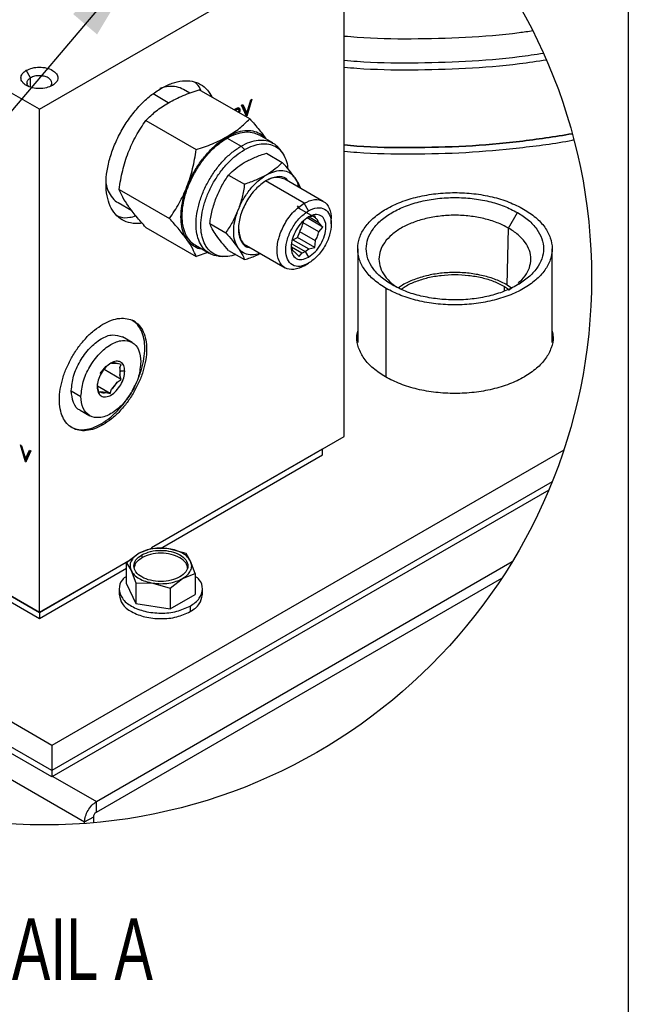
# Model space of a CAD drawing. Header units: inches. Extents: x 3 to 150, y 3 to 116.
# Tile 34 of 58: x 139 to 150, y 33 to 52. Entities that reach past the tile are written whole.
import ezdxf

# ---------------------------------------------------------------- set-up
doc = ezdxf.new("R2010")
doc.units = ezdxf.units.IN
doc.header["$LTSCALE"] = 14
doc.header["$MEASUREMENT"] = 0
doc.layers.add('SLD-DEFPOINTS', color=7, linetype='Continuous')
doc.layers.add('TEXT', color=140, linetype='Continuous', lineweight=25)
doc.styles.add('SLDTEXTSTYLE0', font='TXT', dxfattribs={"width": 0.7})
doc.dimstyles.new('SLDDIMSTYLE3', dxfattribs={"dimtxt": 0.18, "dimasz": 1.82, "dimexe": 0, "dimexo": 0.0625, "dimgap": 0, "dimtad": 0, "dimtih": 1, "dimtoh": 1, "dimdec": 0, "dimrnd": 1e-09, "dimzin": 0, "dimdsep": 46, "dimtxsty": 'Standard', "dimsah": 1, "dimcen": 0.09, "dimadec": 0, "dimazin": 0, "dimtfac": 1.82, "dimtdec": 0, "dimtofl": 0, "dimtmove": 0, "dimatfit": 3, "dimfxl": 0, "dimfrac": 2, "dimtolj": 1, "dimtzin": 0, "dimarcsym": 0})

msp = doc.modelspace()

# ---------------------------------------------------------------- linework, layer by layer
for p, q in [((139.348, 50.111), (145.122, 53.444)), ((145.122, 43.918), (145.122, 53.444)), ((139.348, 50.111), (133.985, 53.206)), ((139.182, 50.707), (139.1, 50.849)), ((139.117, 50.6), (139.101, 50.563)), ((139.182, 50.532), (139.182, 50.707)), ((141.789, 50.234), (141.5, 50.401)), ((142.196, 50.418), (142.078, 50.486)), ((143.33, 49.931), (142.374, 50.482)), ((141.821, 50.238), (141.815, 50.248)), ((143.176, 50.188), (143.198, 50.2)), ((143.272, 49.981), (143.176, 50.188)), ((143.188, 50.195), (143.257, 50.047)), ((143.198, 50.2), (143.273, 50.037)), ((143.273, 50.037), (143.349, 50.288)), ((143.371, 50.301), (143.275, 49.982)), ((143.349, 50.288), (143.371, 50.301)), ((139.348, 40.584), (139.348, 50.111)), ((143.046, 50.113), (143.098, 50.139)), ((143.11, 50.112), (143.093, 50.121)), ((143.144, 50.099), (143.127, 50.109)), ((143.273, 50.037), (143.257, 50.047)), ((143.272, 50.038), (143.258, 49.992)), ((143.275, 49.982), (143.272, 49.981)), ((141.363, 49.898), (142.318, 49.347)), ((142.902, 49.594), (142.903, 49.591)), ((143.77, 49.473), (143.506, 49.625)), ((142.903, 49.566), (143.167, 49.413)), ((143.167, 49.413), (143.233, 49.347)), ((143.646, 49.28), (143.948, 49.105)), ((143.95, 49.284), (143.904, 49.348)), ((143.228, 49.103), (143.238, 49.108)), ((142.931, 48.867), (143.233, 48.693)), ((143.641, 48.865), (143.65, 48.87)), ((143.646, 48.763), (143.631, 48.754)), ((144.362, 48.332), (143.631, 48.754)), ((144.724, 48.368), (143.994, 48.79)), ((144.179, 48.823), (144.184, 48.816)), ((140.857, 48.595), (141.812, 48.043)), ((140.841, 48.344), (141.095, 48.197)), ((142.695, 48.433), (142.7, 48.445)), ((144.277, 48.226), (144.235, 48.286)), ((144.444, 48.189), (144.362, 48.332)), ((143.107, 48.195), (143.112, 48.207)), ((144.574, 48.055), (144.277, 48.226)), ((148.233, 47.861), (148.403, 48.156)), ((142.574, 47.947), (142.876, 47.772)), ((144.343, 47.964), (144.357, 48.003)), ((144.64, 47.793), (144.343, 47.964)), ((144.714, 47.882), (144.419, 48.053)), ((144.564, 48.096), (144.448, 48.066)), ((144.64, 47.961), (144.455, 48.068)), ((144.574, 48.055), (144.564, 48.096)), ((144.714, 47.882), (144.64, 47.961)), ((144.875, 47.94), (144.875, 48.036)), ((141.363, 47.875), (142.318, 47.324)), ((142.7, 47.721), (142.695, 47.728)), ((144.235, 47.686), (144.277, 47.794)), ((144.574, 47.622), (144.277, 47.794)), ((144.64, 47.793), (144.714, 47.882)), ((148.205, 46.784), (148.233, 47.861)), ((144.128, 47.565), (144.382, 47.418)), ((144.15, 47.638), (144.235, 47.686)), ((144.15, 47.638), (144.448, 47.466)), ((144.564, 47.496), (144.235, 47.686)), ((144.564, 47.496), (144.574, 47.622)), ((142.301, 47.538), (142.565, 47.385)), ((142.535, 47.402), (142.318, 47.324)), ((142.931, 47.438), (143.233, 47.264)), ((143.112, 47.483), (143.107, 47.49)), ((143.268, 47.533), (143.999, 47.111)), ((144.117, 47.522), (144.124, 47.495)), ((144.316, 47.389), (144.123, 47.501)), ((144.19, 47.401), (144.264, 47.322)), ((144.264, 47.322), (144.316, 47.389)), ((144.316, 47.389), (144.382, 47.418)), ((144.382, 47.418), (144.448, 47.466)), ((144.382, 47.418), (144.444, 47.311)), ((144.448, 47.466), (144.564, 47.496)), ((145.375, 47.471), (145.375, 45.696)), ((149.057, 45.696), (149.057, 47.471)), ((142.74, 47.331), (142.818, 47.324)), ((144.362, 47.147), (144.444, 47.195)), ((145.914, 45.039), (145.914, 46.719)), ((148.157, 46.757), (148.231, 46.705)), ((148.157, 46.67), (148.157, 46.757)), ((148.288, 46.726), (148.205, 46.784)), ((148.233, 46.688), (148.31, 46.742)), ((141.103, 45.698), (140.92, 45.803)), ((140.712, 45.304), (140.685, 45.295)), ((140.712, 45.304), (140.821, 45.295)), ((140.501, 45.11), (140.61, 45.245)), ((140.896, 44.995), (140.571, 45.182)), ((140.896, 45.276), (140.821, 45.295)), ((140.872, 45.221), (140.896, 45.276)), ((140.881, 45.154), (140.872, 45.221)), ((140.872, 45.221), (140.872, 45.077)), ((140.872, 45.077), (140.881, 45.154)), ((140.964, 45.154), (140.881, 45.154)), ((140.821, 44.944), (140.712, 44.81)), ((140.821, 44.944), (140.896, 44.995)), ((140.896, 44.995), (140.872, 45.077)), ((139.952, 44.782), (140.135, 44.676)), ((140.444, 44.875), (140.45, 44.833)), ((140.45, 44.833), (140.45, 44.91)), ((140.685, 44.732), (140.45, 44.868)), ((140.45, 44.833), (140.473, 44.751)), ((140.473, 44.751), (140.501, 44.76)), ((140.61, 44.75), (140.501, 44.76)), ((140.61, 44.75), (140.685, 44.732)), ((140.685, 44.732), (140.712, 44.81)), ((140.118, 44.415), (140.301, 44.309)), ((140.552, 44.137), (140.519, 44.157)), ((139.585, 38.065), (129.544, 43.862)), ((141.474, 41.812), (145.122, 43.918)), ((138.989, 43.755), (139.011, 43.742)), ((139.085, 43.437), (138.989, 43.755)), ((139.011, 43.742), (139.087, 43.492)), ((139.087, 43.492), (139.162, 43.655)), ((139.184, 43.642), (139.088, 43.435)), ((139.103, 43.501), (139.172, 43.649)), ((139.162, 43.655), (139.184, 43.642)), ((149.277, 43.66), (139.585, 38.065)), ((141.47, 41.813), (144.711, 43.685)), ((144.711, 43.566), (144.711, 43.685)), ((139.085, 43.437), (139.102, 43.446)), ((139.087, 43.492), (139.103, 43.501)), ((139.102, 43.446), (139.088, 43.492)), ((141.643, 41.794), (144.711, 43.566)), ((139.585, 37.589), (129.747, 43.268)), ((139.585, 37.589), (129.747, 43.268)), ((139.088, 43.435), (139.085, 43.437)), ((139.585, 37.47), (129.806, 43.115)), ((149.056, 43.056), (139.585, 37.589)), ((149.056, 43.056), (139.585, 37.589)), ((148.992, 42.9), (139.585, 37.47)), ((130.094, 42.454), (140.204, 36.618)), ((136.437, 42.264), (139.348, 40.584)), ((136.445, 42.266), (139.349, 40.589)), ((136.492, 42.119), (139.349, 40.47)), ((141.473, 41.798), (141.235, 41.704)), ((141.799, 41.791), (141.473, 41.798)), ((142.124, 41.698), (141.799, 41.791)), ((139.348, 40.584), (141.069, 41.578)), ((139.349, 40.589), (141.091, 41.594)), ((141.235, 41.704), (140.997, 41.523)), ((141.287, 41.674), (141.287, 41.619)), ((142.211, 41.553), (142.124, 41.698)), ((139.349, 40.47), (140.997, 41.421)), ((140.426, 37.002), (148.303, 41.55)), ((140.997, 41.128), (140.997, 41.523)), ((140.997, 41.523), (141.084, 41.378)), ((142.298, 41.322), (142.211, 41.553)), ((140.426, 36.803), (148.105, 41.236)), ((141.084, 41.378), (141.171, 41.148)), ((141.822, 41.047), (142.06, 41.227)), ((142.06, 41.227), (142.298, 41.322)), ((142.298, 41.322), (142.298, 40.927)), ((140.859, 41.027), (140.859, 40.922)), ((140.997, 41.128), (141.171, 40.752)), ((141.171, 41.148), (141.171, 40.752)), ((141.171, 41.148), (141.497, 41.14)), ((141.497, 41.14), (141.822, 41.047)), ((141.822, 41.047), (141.822, 40.652)), ((142.436, 40.922), (142.436, 41.027)), ((141.822, 40.652), (142.298, 40.927)), ((141.171, 40.752), (141.822, 40.652)), ((142.205, 40.705), (142.205, 40.6)), ((139.349, 40.589), (139.349, 40.47)), ((139.585, 38.065), (139.585, 37.589)), ((139.585, 37.589), (139.585, 37.47)), ((139.601, 37.479), (140.426, 37.002)), ((140.426, 36.803), (140.426, 37.002)), ((140.204, 36.618), (140.376, 36.717)), ((140.204, 36.588), (140.204, 36.618)), ((140.376, 36.602), (140.376, 36.717))]:
    msp.add_line(p, q)
for points, knots in [([(148.69, 51.595), (148.605, 51.582), (148.183, 51.519), (147.415, 51.463), (146.391, 51.434), (145.625, 51.446), (145.203, 51.485), (145.122, 51.492)], [0, 0, 0, 0, 0.0722524, 0.3576038, 0.644795, 0.931986, 1, 1, 1, 1]), ([(145.122, 51.042), (145.203, 51.034), (145.625, 50.996), (146.391, 50.985), (147.416, 51.013), (148.25, 51.076), (148.739, 51.151), (148.891, 51.174)], [0, 0, 0, 0, 0.064358, 0.336112, 0.607866, 0.87788, 1, 1, 1, 1]), ([(139.1, 50.849), (139.137, 50.865), (139.216, 50.901), (139.348, 50.912), (139.478, 50.899), (139.591, 50.857), (139.674, 50.794), (139.708, 50.706), (139.674, 50.617), (139.623, 50.582), (139.595, 50.563)], [0, 0, 0, 0, 0.1387495, 0.2924529, 0.4461563, 0.5849055, 0.6992149, 0.7924528, 0.8856907, 1, 1, 1, 1]), ([(148.949, 51.043), (148.779, 51.017), (148.272, 50.94), (147.418, 50.874), (146.391, 50.846), (145.624, 50.858), (145.202, 50.896), (145.122, 50.903)], [0, 0, 0, 0, 0.1340717, 0.4006777, 0.6690026, 0.9373274, 1, 1, 1, 1]), ([(139.595, 50.563), (139.558, 50.546), (139.479, 50.511), (139.347, 50.499), (139.217, 50.513), (139.104, 50.554), (139.022, 50.618), (138.987, 50.706), (139.021, 50.795), (139.072, 50.83), (139.1, 50.849)], [0, 0, 0, 0, 0.138749, 0.292453, 0.446156, 0.584906, 0.699215, 0.792453, 0.885691, 1, 1, 1, 1]), ([(139.546, 50.544), (139.553, 50.549), (139.574, 50.565), (139.589, 50.612), (139.566, 50.67), (139.511, 50.713), (139.435, 50.741), (139.348, 50.75), (139.259, 50.742), (139.207, 50.718), (139.182, 50.707)], [0, 0, 0, 0, 0.043909, 0.144558, 0.245207, 0.368602, 0.51838, 0.684301, 0.850222, 1, 1, 1, 1]), ([(139.149, 50.544), (139.143, 50.549), (139.122, 50.565), (139.107, 50.612), (139.129, 50.671), (139.163, 50.694), (139.182, 50.707)], [0, 0, 0, 0, 0.1191226, 0.3921784, 0.6652342, 1, 1, 1, 1]), ([(139.589, 50.559), (139.587, 50.564), (139.582, 50.575), (139.584, 50.586), (139.585, 50.592)], [0, 0, 0, 0, 0.458295, 1, 1, 1, 1]), ([(142.078, 50.486), (142.034, 50.506), (141.944, 50.546), (141.788, 50.545), (141.68, 50.527), (141.629, 50.503), (141.628, 50.503)], [0, 0, 0, 0, 0.305223, 0.632164, 0.995651, 1, 1, 1, 1]), ([(141.657, 50.51), (141.724, 50.545), (141.851, 50.611), (142.051, 50.657), (142.237, 50.653), (142.403, 50.592), (142.534, 50.486), (142.586, 50.391), (142.61, 50.346)], [0, 0, 0, 0, 0.204842, 0.388092, 0.552918, 0.706859, 0.860804, 1, 1, 1, 1]), ([(142.412, 50.461), (142.39, 50.508), (142.359, 50.571), (142.304, 50.613), (142.289, 50.624)], [0, 0, 0, 0, 0.741223, 1, 1, 1, 1]), ([(141.29, 47.959), (141.279, 47.956), (141.209, 47.939), (141.077, 47.951), (140.912, 48.008), (140.776, 48.123), (140.679, 48.282), (140.621, 48.478), (140.603, 48.704), (140.625, 48.951), (140.685, 49.211), (140.782, 49.474), (140.912, 49.731), (141.069, 49.972), (141.249, 50.187), (141.443, 50.372), (141.588, 50.465), (141.657, 50.51)], [0, 0, 0, 0, 0.010347, 0.064636, 0.11534, 0.166046, 0.220339, 0.280703, 0.348179, 0.42259, 0.502878, 0.587388, 0.674096, 0.760803, 0.84531, 0.925594, 1, 1, 1, 1]), ([(141.79, 50.236), (141.882, 50.283), (142.07, 50.381), (142.271, 50.448), (142.374, 50.482)], [0, 0, 0, 0, 0.48554, 1, 1, 1, 1]), ([(141.363, 49.898), (141.425, 49.96), (141.555, 50.088), (141.71, 50.185), (141.79, 50.236)], [0, 0, 0, 0, 0.480479, 1, 1, 1, 1]), ([(143.047, 50.106), (143.054, 50.109), (143.066, 50.116), (143.082, 50.124), (143.091, 50.121), (143.093, 50.121)], [0, 0, 0, 0, 0.455688, 0.863326, 1, 1, 1, 1]), ([(143.064, 50.096), (143.07, 50.1), (143.083, 50.107), (143.099, 50.114), (143.112, 50.112), (143.118, 50.106), (143.123, 50.098), (143.123, 50.091), (143.123, 50.087)], [0, 0, 0, 0, 0.285113, 0.540163, 0.646301, 0.750428, 0.864878, 1, 1, 1, 1]), ([(143.098, 50.139), (143.104, 50.141), (143.116, 50.143), (143.133, 50.136), (143.143, 50.119), (143.143, 50.106), (143.144, 50.099)], [0, 0, 0, 0, 0.252595, 0.47389, 0.711476, 1, 1, 1, 1]), ([(143.112, 50.146), (143.113, 50.145), (143.12, 50.143), (143.126, 50.128), (143.127, 50.116), (143.127, 50.109)], [0, 0, 0, 0, 0.066577, 0.488099, 1, 1, 1, 1]), ([(143.123, 50.087), (143.123, 50.085), (143.123, 50.081), (143.122, 50.073), (143.119, 50.064), (143.116, 50.057), (143.114, 50.055)], [0, 0, 0, 0, 0.1803972, 0.3713478, 0.7791307, 1, 1, 1, 1]), ([(143.127, 50.109), (143.127, 50.106), (143.127, 50.1), (143.126, 50.09), (143.124, 50.083), (143.123, 50.079)], [0, 0, 0, 0, 0.2815624, 0.5757655, 1, 1, 1, 1]), ([(143.144, 50.099), (143.143, 50.093), (143.143, 50.081), (143.138, 50.063), (143.133, 50.052), (143.13, 50.046)], [0, 0, 0, 0, 0.316432, 0.662103, 1, 1, 1, 1]), ([(140.857, 48.595), (140.877, 48.714), (140.916, 48.95), (141.023, 49.291), (141.171, 49.61), (141.3, 49.803), (141.363, 49.898)], [0, 0, 0, 0, 0.255879, 0.508704, 0.757542, 1, 1, 1, 1]), ([(142.902, 49.594), (142.983, 49.644), (143.137, 49.741), (143.267, 49.869), (143.33, 49.931)], [0, 0, 0, 0, 0.520154, 1, 1, 1, 1]), ([(143.33, 49.931), (143.392, 49.862), (143.503, 49.737), (143.603, 49.603), (143.648, 49.543)], [0, 0, 0, 0, 0.555236, 1, 1, 1, 1]), ([(142.434, 47.461), (142.428, 47.461), (142.376, 47.462), (142.281, 47.506), (142.168, 47.597), (142.086, 47.731), (142.038, 47.895), (142.023, 48.083), (142.041, 48.29), (142.092, 48.507), (142.173, 48.727), (142.281, 48.941), (142.412, 49.142), (142.563, 49.321), (142.724, 49.475), (142.845, 49.554), (142.903, 49.591)], [0, 0, 0, 0, 0.006359, 0.060222, 0.114087, 0.171763, 0.235887, 0.307567, 0.386615, 0.471905, 0.56168, 0.653791, 0.7459, 0.835672, 0.920958, 1, 1, 1, 1]), ([(142.318, 49.347), (142.422, 49.381), (142.623, 49.448), (142.811, 49.546), (142.902, 49.594)], [0, 0, 0, 0, 0.515099, 1, 1, 1, 1]), ([(142.903, 49.591), (142.959, 49.62), (143.065, 49.675), (143.231, 49.714), (143.388, 49.711), (143.523, 49.658), (143.609, 49.598), (143.636, 49.553), (143.639, 49.548)], [0, 0, 0, 0, 0.233073, 0.441577, 0.629119, 0.804274, 0.979435, 1, 1, 1, 1]), ([(142.903, 49.566), (142.958, 49.594), (143.061, 49.647), (143.223, 49.684), (143.376, 49.683), (143.463, 49.644), (143.506, 49.625)], [0, 0, 0, 0, 0.289819, 0.549088, 0.782289, 1, 1, 1, 1]), ([(149.439, 49.647), (149.106, 49.595), (148.437, 49.49), (147.418, 49.405), (146.391, 49.379), (145.624, 49.39), (145.202, 49.429), (145.122, 49.436)], [0, 0, 0, 0, 0.233078, 0.469201, 0.706847, 0.944493, 1, 1, 1, 1]), ([(145.122, 49.436), (145.202, 49.429), (145.624, 49.39), (146.391, 49.379), (147.418, 49.405), (148.437, 49.49), (149.106, 49.595), (149.439, 49.647)], [0, 0, 0, 0, 0.055507, 0.293153, 0.530799, 0.766922, 1, 1, 1, 1]), ([(142.301, 47.538), (142.301, 47.538), (142.257, 47.554), (142.188, 47.627), (142.107, 47.752), (142.06, 47.913), (142.046, 48.096), (142.063, 48.297), (142.113, 48.509), (142.191, 48.723), (142.297, 48.932), (142.425, 49.128), (142.571, 49.302), (142.729, 49.453), (142.847, 49.529), (142.903, 49.566)], [0, 0, 0, 0, 0.0000236, 0.0573387, 0.1187095, 0.1869414, 0.2632128, 0.3473237, 0.4380773, 0.533603, 0.6316139, 0.7296237, 0.8251463, 0.9158951, 1, 1, 1, 1]), ([(142.742, 47.336), (142.726, 47.336), (142.664, 47.336), (142.561, 47.38), (142.45, 47.47), (142.371, 47.601), (142.324, 47.76), (142.31, 47.944), (142.327, 48.145), (142.376, 48.356), (142.455, 48.57), (142.561, 48.779), (142.689, 48.975), (142.835, 49.15), (142.993, 49.3), (143.11, 49.377), (143.167, 49.413)], [0, 0, 0, 0, 0.018572, 0.071773, 0.124976, 0.181943, 0.245279, 0.316078, 0.394154, 0.478396, 0.567068, 0.658046, 0.749023, 0.837692, 0.92193, 1, 1, 1, 1]), ([(143.167, 49.413), (143.222, 49.441), (143.325, 49.495), (143.487, 49.532), (143.639, 49.529), (143.772, 49.479), (143.862, 49.412), (143.893, 49.358), (143.901, 49.344)], [0, 0, 0, 0, 0.224016, 0.424418, 0.604672, 0.773021, 0.941376, 1, 1, 1, 1]), ([(143.233, 49.347), (143.286, 49.375), (143.386, 49.427), (143.544, 49.463), (143.691, 49.46), (143.823, 49.412), (143.93, 49.322), (144.005, 49.196), (144.045, 49.08), (144.049, 49.006), (144.051, 48.986)], [0, 0, 0, 0, 0.16019, 0.303495, 0.432391, 0.552775, 0.673163, 0.80207, 0.945388, 1, 1, 1, 1]), ([(145.122, 49.317), (145.202, 49.31), (145.624, 49.271), (146.391, 49.261), (147.419, 49.284), (148.435, 49.378), (149.119, 49.462), (149.459, 49.532), (149.469, 49.534)], [0, 0, 0, 0, 0.055116, 0.291088, 0.52706, 0.761521, 0.992988, 1, 1, 1, 1]), ([(141.812, 48.043), (141.875, 48.138), (142.003, 48.33), (142.151, 48.649), (142.258, 48.99), (142.298, 49.228), (142.318, 49.347)], [0, 0, 0, 0, 0.241855, 0.489407, 0.743493, 1, 1, 1, 1]), ([(143.069, 47.359), (143.018, 47.345), (142.922, 47.317), (142.775, 47.323), (142.644, 47.37), (142.537, 47.46), (142.46, 47.586), (142.414, 47.741), (142.4, 47.919), (142.417, 48.115), (142.465, 48.32), (142.541, 48.528), (142.644, 48.731), (142.768, 48.922), (142.911, 49.092), (143.064, 49.238), (143.178, 49.312), (143.233, 49.347)], [0, 0, 0, 0, 0.05645, 0.10821, 0.156552, 0.204895, 0.25666, 0.314211, 0.378544, 0.449489, 0.526036, 0.606609, 0.689278, 0.771946, 0.852517, 0.92906, 1, 1, 1, 1]), ([(143.238, 49.108), (143.302, 49.141), (143.433, 49.209), (143.573, 49.256), (143.646, 49.28)], [0, 0, 0, 0, 0.485569, 1, 1, 1, 1]), ([(142.931, 48.867), (142.975, 48.91), (143.065, 48.999), (143.173, 49.067), (143.228, 49.103)], [0, 0, 0, 0, 0.480402, 1, 1, 1, 1]), ([(143.948, 49.105), (143.904, 49.063), (143.814, 48.973), (143.706, 48.905), (143.65, 48.87)], [0, 0, 0, 0, 0.480401, 1, 1, 1, 1]), ([(144.179, 48.823), (144.145, 48.868), (144.072, 48.966), (143.991, 49.057), (143.948, 49.105)], [0, 0, 0, 0, 0.468098, 1, 1, 1, 1]), ([(142.7, 48.445), (142.732, 48.52), (142.797, 48.668), (142.887, 48.801), (142.931, 48.867)], [0, 0, 0, 0, 0.5061432, 1, 1, 1, 1]), ([(143.112, 48.207), (143.143, 48.275), (143.204, 48.412), (143.331, 48.593), (143.473, 48.751), (143.587, 48.828), (143.641, 48.865)], [0, 0, 0, 0, 0.261161, 0.522146, 0.771648, 1, 1, 1, 1]), ([(143.641, 48.865), (143.577, 48.832), (143.446, 48.764), (143.305, 48.717), (143.233, 48.693)], [0, 0, 0, 0, 0.485569, 1, 1, 1, 1]), ([(143.65, 48.87), (143.702, 48.895), (143.798, 48.943), (143.95, 48.96), (144.089, 48.922), (144.149, 48.856), (144.179, 48.823)], [0, 0, 0, 0, 0.293325, 0.546632, 0.773526, 1, 1, 1, 1]), ([(140.61, 48.697), (140.621, 48.651), (140.645, 48.555), (140.726, 48.435), (140.797, 48.36), (140.841, 48.344), (140.841, 48.344)], [0, 0, 0, 0, 0.325234, 0.674076, 0.999866, 1, 1, 1, 1]), ([(143.233, 48.693), (143.22, 48.61), (143.193, 48.444), (143.139, 48.286), (143.112, 48.207)], [0, 0, 0, 0, 0.5025499, 1, 1, 1, 1]), ([(143.646, 48.763), (143.575, 48.712), (143.427, 48.604), (143.264, 48.372), (143.15, 48.118), (143.105, 47.862), (143.137, 47.65), (143.233, 47.506), (143.314, 47.496), (143.336, 47.494)], [0, 0, 0, 0, 0.167781, 0.353646, 0.539515, 0.707307, 0.845552, 0.95832, 1, 1, 1, 1]), ([(143.994, 48.79), (143.938, 48.807), (143.813, 48.846), (143.696, 48.787), (143.631, 48.754)], [0, 0, 0, 0, 0.44921, 1, 1, 1, 1]), ([(144.061, 48.751), (144.048, 48.769), (144, 48.834), (143.826, 48.847), (143.71, 48.793), (143.646, 48.763)], [0, 0, 0, 0, 0.142319, 0.527641, 1, 1, 1, 1]), ([(144.184, 48.816), (144.209, 48.772), (144.242, 48.718), (144.247, 48.655), (144.248, 48.643)], [0, 0, 0, 0, 0.796083, 1, 1, 1, 1]), ([(144.296, 48.615), (144.284, 48.643), (144.253, 48.714), (144.21, 48.778), (144.184, 48.816)], [0, 0, 0, 0, 0.397143, 1, 1, 1, 1]), ([(141.363, 47.875), (141.301, 47.945), (141.186, 48.075), (141.038, 48.266), (140.927, 48.435), (140.879, 48.546), (140.857, 48.595)], [0, 0, 0, 0, 0.3149948, 0.5911451, 0.8186416, 1, 1, 1, 1]), ([(145.914, 46.719), (145.835, 46.77), (145.686, 46.865), (145.512, 47.051), (145.401, 47.255), (145.363, 47.471), (145.401, 47.687), (145.512, 47.891), (145.687, 48.075), (145.919, 48.234), (146.198, 48.365), (146.516, 48.461), (146.859, 48.52), (147.216, 48.54), (147.573, 48.521), (147.916, 48.46), (148.235, 48.367), (148.426, 48.269), (148.518, 48.222)], [0, 0, 0, 0, 0.060379, 0.114392, 0.162972, 0.208341, 0.25371, 0.30229, 0.356303, 0.416682, 0.48327, 0.555118, 0.630745, 0.708341, 0.785937, 0.861565, 0.933413, 1, 1, 1, 1]), ([(142.574, 47.947), (142.587, 48.03), (142.614, 48.195), (142.668, 48.354), (142.695, 48.433)], [0, 0, 0, 0, 0.5025499, 1, 1, 1, 1]), ([(144.362, 47.147), (144.298, 47.116), (144.183, 47.061), (143.987, 47.092), (143.866, 47.245), (143.837, 47.459), (143.88, 47.705), (143.991, 47.953), (144.149, 48.178), (144.293, 48.282), (144.362, 48.332)], [0, 0, 0, 0, 0.114306, 0.20755, 0.3008, 0.415117, 0.553867, 0.707564, 0.861259, 1, 1, 1, 1]), ([(144.362, 48.332), (144.425, 48.363), (144.541, 48.418), (144.735, 48.387), (144.86, 48.234), (144.869, 48.106), (144.875, 48.036)], [0, 0, 0, 0, 0.275359, 0.499981, 0.724615, 1, 1, 1, 1]), ([(146.029, 46.786), (145.957, 46.832), (145.821, 46.919), (145.663, 47.088), (145.561, 47.274), (145.526, 47.471), (145.561, 47.668), (145.662, 47.854), (145.822, 48.022), (146.033, 48.167), (146.288, 48.286), (146.577, 48.374), (146.891, 48.428), (147.216, 48.446), (147.541, 48.428), (147.854, 48.373), (148.145, 48.288), (148.319, 48.199), (148.403, 48.156)], [0, 0, 0, 0, 0.060379, 0.114392, 0.162972, 0.208341, 0.253711, 0.302291, 0.356303, 0.416683, 0.48327, 0.555118, 0.630745, 0.708341, 0.785937, 0.861565, 0.933413, 1, 1, 1, 1]), ([(143.107, 48.195), (143.075, 48.12), (143.01, 47.972), (142.92, 47.838), (142.876, 47.772)], [0, 0, 0, 0, 0.5061435, 1, 1, 1, 1]), ([(143.107, 47.49), (143.084, 47.534), (143.035, 47.629), (143.021, 47.804), (143.041, 47.997), (143.085, 48.127), (143.107, 48.195)], [0, 0, 0, 0, 0.203469, 0.439097, 0.706964, 1, 1, 1, 1]), ([(144.444, 47.195), (144.391, 47.169), (144.294, 47.122), (144.13, 47.149), (144.028, 47.277), (144.004, 47.457), (144.04, 47.663), (144.133, 47.871), (144.265, 48.06), (144.387, 48.148), (144.444, 48.189)], [0, 0, 0, 0, 0.114306, 0.207551, 0.3008, 0.415117, 0.553867, 0.707565, 0.861259, 1, 1, 1, 1]), ([(144.444, 48.189), (144.497, 48.215), (144.594, 48.261), (144.758, 48.235), (144.86, 48.107), (144.885, 47.927), (144.849, 47.721), (144.755, 47.513), (144.623, 47.324), (144.502, 47.236), (144.444, 47.195)], [0, 0, 0, 0, 0.1143063, 0.2075504, 0.3008001, 0.4151169, 0.5538668, 0.7075645, 0.8612589, 1, 1, 1, 1]), ([(144.444, 47.311), (144.488, 47.343), (144.581, 47.41), (144.683, 47.555), (144.754, 47.714), (144.782, 47.872), (144.763, 48.01), (144.685, 48.108), (144.559, 48.128), (144.485, 48.093), (144.444, 48.073)], [0, 0, 0, 0, 0.138741, 0.292436, 0.446133, 0.584883, 0.6992, 0.79245, 0.885694, 1, 1, 1, 1]), ([(148.233, 47.861), (148.161, 47.898), (148.012, 47.974), (147.763, 48.047), (147.495, 48.094), (147.216, 48.11), (146.937, 48.094), (146.669, 48.048), (146.421, 47.972), (146.203, 47.871), (146.022, 47.746), (145.885, 47.602), (145.798, 47.443), (145.769, 47.275), (145.798, 47.106), (145.886, 46.947), (145.998, 46.823), (146.088, 46.764), (146.123, 46.742)], [0, 0, 0, 0, 0.06836, 0.142121, 0.219762, 0.299424, 0.379086, 0.456727, 0.530488, 0.598849, 0.660835, 0.716286, 0.76616, 0.812737, 0.859314, 0.909188, 0.964639, 1, 1, 1, 1]), ([(148.518, 48.222), (148.597, 48.172), (148.746, 48.076), (148.92, 47.89), (149.031, 47.687), (149.07, 47.471), (149.031, 47.255), (148.92, 47.051), (148.745, 46.867), (148.514, 46.707), (148.234, 46.577), (147.916, 46.481), (147.573, 46.421), (147.216, 46.401), (146.859, 46.421), (146.516, 46.481), (146.197, 46.575), (146.006, 46.673), (145.914, 46.719)], [0, 0, 0, 0, 0.060379, 0.114392, 0.162972, 0.208341, 0.253711, 0.302291, 0.356303, 0.416682, 0.48327, 0.555118, 0.630745, 0.708341, 0.785937, 0.861565, 0.933413, 1, 1, 1, 1]), ([(148.403, 48.156), (148.475, 48.11), (148.611, 48.023), (148.77, 47.853), (148.871, 47.668), (148.906, 47.471), (148.871, 47.274), (148.77, 47.088), (148.61, 46.92), (148.399, 46.775), (148.144, 46.656), (147.855, 46.568), (147.541, 46.514), (147.216, 46.496), (146.891, 46.514), (146.578, 46.569), (146.287, 46.654), (146.113, 46.743), (146.029, 46.786)], [0, 0, 0, 0, 0.060379, 0.114392, 0.162972, 0.208341, 0.25371, 0.302291, 0.356303, 0.416683, 0.48327, 0.555118, 0.630745, 0.708341, 0.785937, 0.861565, 0.933413, 1, 1, 1, 1]), ([(140.827, 48.091), (140.844, 48.085), (140.917, 48.055), (141.04, 48.057), (141.137, 48.082), (141.176, 48.092)], [0, 0, 0, 0, 0.150131, 0.661181, 1, 1, 1, 1]), ([(142.318, 47.324), (142.297, 47.372), (142.248, 47.482), (142.138, 47.652), (141.99, 47.843), (141.874, 47.974), (141.812, 48.043)], [0, 0, 0, 0, 0.180861, 0.406954, 0.68427, 1, 1, 1, 1]), ([(142.695, 47.728), (142.669, 47.766), (142.622, 47.836), (142.589, 47.913), (142.574, 47.947)], [0, 0, 0, 0, 0.555344, 1, 1, 1, 1]), ([(144.444, 48.073), (144.4, 48.041), (144.307, 47.974), (144.206, 47.829), (144.134, 47.67), (144.107, 47.512), (144.125, 47.374), (144.203, 47.276), (144.329, 47.256), (144.403, 47.291), (144.444, 47.311)], [0, 0, 0, 0, 0.138741, 0.292436, 0.446134, 0.584883, 0.6992, 0.79245, 0.885694, 1, 1, 1, 1]), ([(144.277, 47.794), (144.291, 47.822), (144.319, 47.876), (144.335, 47.936), (144.343, 47.964)], [0, 0, 0, 0, 0.510839, 1, 1, 1, 1]), ([(144.64, 47.961), (144.633, 47.98), (144.62, 48.018), (144.589, 48.043), (144.574, 48.055)], [0, 0, 0, 0, 0.526588, 1, 1, 1, 1]), ([(142.876, 47.772), (142.919, 47.724), (143, 47.633), (143.073, 47.535), (143.107, 47.49)], [0, 0, 0, 0, 0.531902, 1, 1, 1, 1]), ([(143.118, 47.865), (143.124, 47.798), (143.136, 47.677), (143.212, 47.544), (143.268, 47.533), (143.268, 47.533)], [0, 0, 0, 0, 0.5506976, 0.9999082, 1, 1, 1, 1]), ([(144.574, 47.622), (144.589, 47.65), (144.617, 47.704), (144.633, 47.764), (144.64, 47.793)], [0, 0, 0, 0, 0.510837, 1, 1, 1, 1]), ([(148.412, 46.813), (148.459, 46.859), (148.548, 46.945), (148.633, 47.106), (148.664, 47.274), (148.634, 47.443), (148.547, 47.602), (148.411, 47.747), (148.294, 47.822), (148.233, 47.861)], [0, 0, 0, 0, 0.151593, 0.287937, 0.41527, 0.542603, 0.678948, 0.83054, 1, 1, 1, 1]), ([(142.931, 47.438), (142.888, 47.487), (142.807, 47.578), (142.734, 47.675), (142.7, 47.721)], [0, 0, 0, 0, 0.531902, 1, 1, 1, 1]), ([(143.522, 47.386), (143.509, 47.38), (143.452, 47.354), (143.341, 47.348), (143.203, 47.383), (143.142, 47.45), (143.112, 47.483)], [0, 0, 0, 0, 0.0935467, 0.4184641, 0.7095013, 1, 1, 1, 1]), ([(143.112, 47.483), (143.138, 47.444), (143.185, 47.375), (143.218, 47.298), (143.233, 47.264)], [0, 0, 0, 0, 0.555344, 1, 1, 1, 1]), ([(143.233, 47.264), (143.306, 47.287), (143.407, 47.32), (143.503, 47.368), (143.53, 47.382)], [0, 0, 0, 0, 0.71299, 1, 1, 1, 1]), ([(144.124, 47.495), (144.131, 47.475), (144.144, 47.437), (144.176, 47.412), (144.19, 47.401)], [0, 0, 0, 0, 0.526587, 1, 1, 1, 1]), ([(148.205, 46.784), (148.135, 46.82), (147.99, 46.894), (147.748, 46.965), (147.487, 47.011), (147.216, 47.026), (146.945, 47.011), (146.684, 46.966), (146.444, 46.891), (146.261, 46.813), (146.171, 46.746), (146.144, 46.726)], [0, 0, 0, 0, 0.108804, 0.226204, 0.34978, 0.476572, 0.603364, 0.72694, 0.84434, 0.953144, 1, 1, 1, 1]), ([(146.201, 46.705), (146.225, 46.723), (146.309, 46.785), (146.481, 46.858), (146.709, 46.93), (146.958, 46.972), (147.216, 46.987), (147.474, 46.972), (147.722, 46.929), (147.953, 46.861), (148.091, 46.791), (148.157, 46.757)], [0, 0, 0, 0, 0.044325, 0.153418, 0.27113, 0.395034, 0.522163, 0.649292, 0.773195, 0.890907, 1, 1, 1, 1]), ([(140.552, 46.043), (140.605, 46.07), (140.704, 46.122), (140.862, 46.158), (141.008, 46.155), (141.139, 46.107), (141.246, 46.018), (141.323, 45.892), (141.368, 45.738), (141.382, 45.56), (141.365, 45.365), (141.317, 45.161), (141.241, 44.953), (141.139, 44.751), (141.015, 44.561), (140.873, 44.392), (140.721, 44.247), (140.607, 44.173), (140.552, 44.137)], [0, 0, 0, 0, 0.060377, 0.114389, 0.162971, 0.208344, 0.253719, 0.302305, 0.356322, 0.416705, 0.483293, 0.55514, 0.630766, 0.708358, 0.78595, 0.861573, 0.933416, 1, 1, 1, 1]), ([(141.107, 44.782), (141.141, 44.846), (141.21, 44.975), (141.284, 45.18), (141.332, 45.384), (141.349, 45.579), (141.335, 45.757), (141.29, 45.912), (141.211, 46.033), (141.144, 46.104), (141.102, 46.12), (141.102, 46.12)], [0, 0, 0, 0, 0.148872, 0.301241, 0.445998, 0.58016, 0.701817, 0.810651, 0.908541, 0.999962, 1, 1, 1, 1]), ([(140.552, 44.137), (140.499, 44.11), (140.4, 44.059), (140.242, 44.022), (140.096, 44.025), (139.965, 44.073), (139.858, 44.162), (139.782, 44.288), (139.736, 44.442), (139.722, 44.62), (139.739, 44.815), (139.787, 45.02), (139.863, 45.227), (139.965, 45.429), (140.089, 45.619), (140.231, 45.788), (140.383, 45.933), (140.497, 46.007), (140.552, 46.043)], [0, 0, 0, 0, 0.060377, 0.114389, 0.162971, 0.208344, 0.253719, 0.302305, 0.356322, 0.416704, 0.483293, 0.55514, 0.630766, 0.708358, 0.78595, 0.861573, 0.933416, 1, 1, 1, 1]), ([(145.901, 45.045), (145.822, 45.096), (145.671, 45.192), (145.494, 45.38), (145.385, 45.585), (145.344, 45.771), (145.367, 45.876), (145.375, 45.912)], [0, 0, 0, 0, 0.260537, 0.493604, 0.703228, 0.898997, 1, 1, 1, 1]), ([(149.057, 45.912), (149.065, 45.876), (149.089, 45.771), (149.047, 45.585), (148.938, 45.38), (148.76, 45.194), (148.527, 45.033), (148.244, 44.901), (147.924, 44.804), (147.577, 44.744), (147.216, 44.724), (146.855, 44.744), (146.509, 44.804), (146.187, 44.899), (145.994, 44.997), (145.901, 45.045)], [0, 0, 0, 0, 0.028718, 0.084382, 0.143984, 0.210252, 0.284331, 0.366027, 0.454176, 0.546963, 0.642165, 0.737368, 0.830154, 0.918304, 1, 1, 1, 1]), ([(139.952, 44.782), (139.962, 44.875), (139.982, 45.071), (140.11, 45.346), (140.287, 45.59), (140.496, 45.764), (140.722, 45.864), (140.858, 45.822), (140.92, 45.803)], [0, 0, 0, 0, 0.175098, 0.369059, 0.563016, 0.738103, 0.882353, 1, 1, 1, 1]), ([(140.135, 44.676), (140.145, 44.769), (140.165, 44.965), (140.293, 45.24), (140.469, 45.484), (140.681, 45.66), (140.901, 45.751), (141.115, 45.719), (141.252, 45.549), (141.263, 45.408), (141.269, 45.331)], [0, 0, 0, 0, 0.1387496, 0.2924474, 0.4461419, 0.584883, 0.6991893, 0.7924335, 0.885683, 1, 1, 1, 1]), ([(141.269, 45.331), (141.259, 45.238), (141.239, 45.042), (141.111, 44.767), (140.935, 44.523), (140.724, 44.346), (140.503, 44.256), (140.29, 44.288), (140.152, 44.458), (140.141, 44.599), (140.135, 44.676)], [0, 0, 0, 0, 0.13875, 0.292448, 0.446142, 0.584883, 0.699189, 0.792433, 0.885683, 1, 1, 1, 1]), ([(140.964, 45.154), (140.961, 45.19), (140.956, 45.255), (140.893, 45.334), (140.794, 45.348), (140.692, 45.307), (140.595, 45.225), (140.513, 45.113), (140.454, 44.986), (140.445, 44.895), (140.441, 44.852)], [0, 0, 0, 0, 0.114317, 0.207566, 0.300811, 0.415117, 0.553858, 0.707552, 0.86125, 1, 1, 1, 1]), ([(140.821, 45.295), (140.804, 45.302), (140.769, 45.317), (140.732, 45.309), (140.712, 45.304)], [0, 0, 0, 0, 0.469539, 1, 1, 1, 1]), ([(140.441, 44.852), (140.443, 44.817), (140.448, 44.752), (140.512, 44.673), (140.61, 44.659), (140.712, 44.7), (140.81, 44.782), (140.891, 44.894), (140.95, 45.021), (140.959, 45.112), (140.964, 45.154)], [0, 0, 0, 0, 0.114316, 0.207566, 0.30081, 0.415117, 0.553858, 0.707553, 0.86125, 1, 1, 1, 1]), ([(140.712, 44.81), (140.733, 44.829), (140.775, 44.869), (140.805, 44.919), (140.821, 44.944)], [0, 0, 0, 0, 0.487442, 1, 1, 1, 1]), ([(140.118, 44.415), (140.118, 44.415), (140.057, 44.427), (139.972, 44.574), (139.959, 44.708), (139.952, 44.782)], [0, 0, 0, 0, 0.000092, 0.449302, 1, 1, 1, 1]), ([(140.501, 44.76), (140.518, 44.753), (140.552, 44.737), (140.59, 44.746), (140.61, 44.75)], [0, 0, 0, 0, 0.469538, 1, 1, 1, 1]), ([(140.519, 44.157), (140.574, 44.192), (140.688, 44.266), (140.84, 44.411), (140.981, 44.577), (141.058, 44.702), (141.096, 44.763)], [0, 0, 0, 0, 0.23121, 0.480685, 0.743283, 1, 1, 1, 1]), ([(139.936, 44.099), (139.977, 44.08), (140.061, 44.042), (140.21, 44.042), (140.366, 44.077), (140.466, 44.129), (140.519, 44.157)], [0, 0, 0, 0, 0.217711, 0.450913, 0.710181, 1, 1, 1, 1]), ([(141.799, 41.791), (141.748, 41.796), (141.648, 41.807), (141.498, 41.794), (141.358, 41.764), (141.275, 41.723), (141.235, 41.704)], [0, 0, 0, 0, 0.26123, 0.52246, 0.772031, 1, 1, 1, 1]), ([(141.287, 41.674), (141.341, 41.698), (141.455, 41.749), (141.648, 41.766), (141.838, 41.747), (142.003, 41.686), (142.123, 41.594), (142.174, 41.466), (142.124, 41.336), (142.049, 41.285), (142.008, 41.257)], [0, 0, 0, 0, 0.138749, 0.292453, 0.446156, 0.584905, 0.699215, 0.792453, 0.885691, 1, 1, 1, 1]), ([(142.211, 41.553), (142.193, 41.581), (142.155, 41.643), (142.057, 41.71), (141.937, 41.763), (141.846, 41.781), (141.799, 41.791)], [0, 0, 0, 0, 0.202861, 0.438287, 0.706439, 1, 1, 1, 1]), ([(141.235, 41.704), (141.203, 41.682), (141.142, 41.642), (141.08, 41.559), (141.055, 41.465), (141.075, 41.407), (141.084, 41.378)], [0, 0, 0, 0, 0.293869, 0.54709, 0.773546, 1, 1, 1, 1]), ([(142.008, 41.257), (141.954, 41.233), (141.84, 41.182), (141.647, 41.164), (141.457, 41.184), (141.292, 41.244), (141.172, 41.337), (141.122, 41.465), (141.171, 41.595), (141.246, 41.646), (141.287, 41.674)], [0, 0, 0, 0, 0.138749, 0.292453, 0.446156, 0.584905, 0.699215, 0.792452, 0.885691, 1, 1, 1, 1]), ([(141.147, 41.438), (141.154, 41.468), (141.173, 41.547), (141.243, 41.591), (141.287, 41.619)], [0, 0, 0, 0, 0.381782, 1, 1, 1, 1]), ([(142.158, 41.411), (142.149, 41.45), (142.128, 41.539), (142.001, 41.632), (141.839, 41.692), (141.648, 41.712), (141.456, 41.694), (141.341, 41.643), (141.287, 41.619)], [0, 0, 0, 0, 0.117658, 0.261905, 0.436993, 0.630952, 0.824911, 1, 1, 1, 1]), ([(142.06, 41.227), (142.093, 41.249), (142.153, 41.289), (142.215, 41.372), (142.24, 41.466), (142.221, 41.524), (142.211, 41.553)], [0, 0, 0, 0, 0.293869, 0.54709, 0.773544, 1, 1, 1, 1]), ([(140.997, 41.269), (140.969, 41.248), (140.891, 41.191), (140.836, 41.025), (140.912, 40.829), (141.099, 40.685), (141.353, 40.593), (141.647, 40.562), (141.944, 40.589), (142.121, 40.668), (142.205, 40.705)], [0, 0, 0, 0, 0.055616, 0.155032, 0.254449, 0.376333, 0.524278, 0.688167, 0.852056, 1, 1, 1, 1]), ([(141.084, 41.378), (141.102, 41.35), (141.141, 41.288), (141.238, 41.221), (141.358, 41.168), (141.449, 41.15), (141.497, 41.14)], [0, 0, 0, 0, 0.202861, 0.438287, 0.706439, 1, 1, 1, 1]), ([(141.497, 41.14), (141.547, 41.135), (141.647, 41.124), (141.797, 41.137), (141.937, 41.167), (142.02, 41.208), (142.06, 41.227)], [0, 0, 0, 0, 0.26123, 0.52246, 0.772031, 1, 1, 1, 1]), ([(142.205, 40.705), (142.269, 40.749), (142.384, 40.827), (142.458, 41.026), (142.404, 41.191), (142.326, 41.248), (142.298, 41.269)], [0, 0, 0, 0, 0.323874, 0.588046, 0.852217, 1, 1, 1, 1]), ([(140.859, 40.922), (140.873, 40.861), (140.905, 40.724), (141.101, 40.581), (141.352, 40.488), (141.647, 40.457), (141.944, 40.484), (142.121, 40.563), (142.205, 40.6)], [0, 0, 0, 0, 0.117658, 0.261905, 0.436994, 0.630952, 0.824911, 1, 1, 1, 1]), ([(142.205, 40.6), (142.271, 40.644), (142.391, 40.722), (142.422, 40.86), (142.436, 40.922)], [0, 0, 0, 0, 0.550762, 1, 1, 1, 1]), ([(140.204, 36.618), (140.208, 36.654), (140.216, 36.731), (140.266, 36.838), (140.334, 36.936), (140.396, 36.981), (140.426, 37.002)], [0, 0, 0, 0, 0.237226, 0.500009, 0.762787, 1, 1, 1, 1]), ([(140.376, 36.717), (140.377, 36.726), (140.379, 36.743), (140.39, 36.767), (140.405, 36.788), (140.419, 36.798), (140.426, 36.803)], [0, 0, 0, 0, 0.237227, 0.500008, 0.762792, 1, 1, 1, 1])]:
    msp.add_open_spline(points, degree=3, knots=knots)
at = {"layer": 'SLD-DEFPOINTS'}
msp.add_circle((139.443, 46.921), 10.361, dxfattribs=at)
at = {"layer": 'TEXT'}
msp.add_line((150.5, 115.5), (150.5, 3.5), dxfattribs=at)

# ---------------------------------------------------------------- texts
at = {"layer": 'TEXT', "insert": (139.069, 34.791), "char_height": 1.1667, "attachment_point": 2, "style": 'SLDTEXTSTYLE0'}
msp.add_mtext('DETAIL A', dxfattribs=at)

# ---------------------------------------------------------------- leaders
at = {"layer": 'TEXT'}
msp.add_leader([(141.39, 53.11), (125.621, 34.529), (119.541, 34.529)], dimstyle='SLDDIMSTYLE3', dxfattribs=at)

doc.saveas('drawing.dxf')
